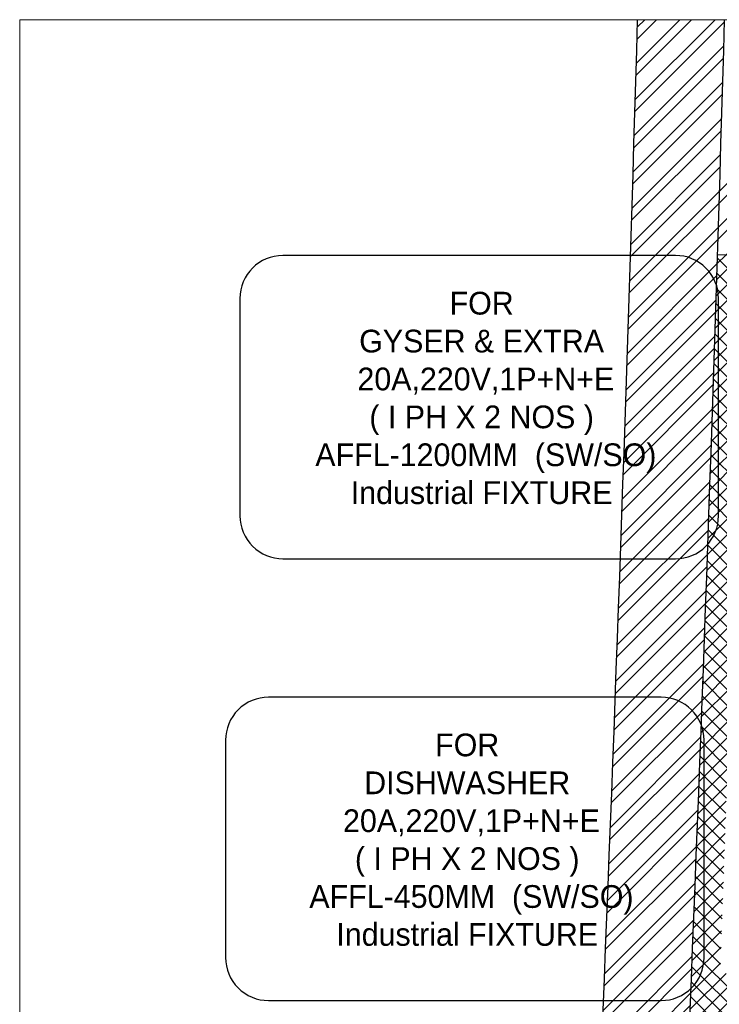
# Model space of a CAD drawing. Header units: millimetres. Extents: x 297264 to 416219, y -77299 to -23696.
# Tile 234 of 256: x 363602 to 365211, y -27421 to -25157. Entities that reach past the tile are written whole.
import ezdxf

# ---------------------------------------------------------------- set-up
doc = ezdxf.new("R2010")
doc.units = ezdxf.units.MM
doc.header["$LTSCALE"] = 2.5
for name, color, linetype, lineweight in [('ELEVATION 3', 23, 'Continuous', 13), ('HATCH LIGHT', 250, 'Continuous', 0), ('L4', 7, 'Continuous', 25), ('WALL', 132, 'Continuous', 25)]:
    doc.layers.add(name, color=color, linetype=linetype, lineweight=lineweight)
doc.styles.add('CKD_Dimension Text', font='BOOKOSI.TTF')

msp = doc.modelspace()

# ---------------------------------------------------------------- hatches: boundary and pattern name
at = {"layer": 'HATCH LIGHT', "true_color": 0x636466}
h = msp.add_hatch(dxfattribs=at)
h.set_pattern_fill('ANSI32', color=251, scale=6)
h.set_pattern_definition([(45, (300231.2108083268, -46725.02572774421), (-40.41115254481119, 40.41115254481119), []), (45, (300258.1515883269, -46725.02572774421), (-40.41115254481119, 40.41115254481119), [])])
h.paths.add_polyline_path([(377374.0514840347, -32589.97445290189), (377180.1070345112, -32638.81655051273), (377361.6497626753, -33359.69440875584), (364808.9999280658, -33359.58488732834, -0.0002631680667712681), (364794.4728929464, -33559.58476056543), (377618.2620820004, -33559.69664779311)])
h.paths.add_polyline_path([(365222.9449055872, -25157.05522880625), (365022.8614762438, -25157.05522880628, -0.0119723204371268), (364541.6437319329, -34256.03179570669), (364742.2340969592, -34256.03179570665, 0.01195971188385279)])
h.paths.add_polyline_path([(365206.5702329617, -25697.60409340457), (374885.5123452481, -26046.56270283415, 0.003501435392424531), (375379.5834392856, -26800.64148205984), (375547.2076888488, -26691.52636838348), (374997.0973394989, -25850.45577696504), (365212.8048811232, -25497.69893113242, -0.0002624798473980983)])
h = msp.add_hatch(dxfattribs=at)
h.set_pattern_fill('ANSI37', color=251, scale=8)
h.set_pattern_definition([(45, (300231.2108083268, -46725.02572774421), (-17.96051224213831, 17.96051224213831), []), (135, (300231.2108083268, -46725.02572774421), (-17.96051224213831, -17.9605122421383), [])])
edge = h.paths.add_edge_path()
edge.add_line((368000.1106897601, -25798.32067811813), (365206.5702329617, -25697.60409340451))
edge.add_arc((174809.2143858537, -19659.43587777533), 190493.0775355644, 356.573536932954, 358.1835585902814, ccw=False)
edge.add_line((364961.7531150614, -31044.7160152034), (367810.9676704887, -31044.74087449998))
edge.add_line((367810.9676704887, -31044.74087449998), (367937.4725144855, -27535.69369794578))
edge.add_line((367937.4725144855, -27535.69369794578), (367837.5374435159, -27532.09070053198))
edge.add_line((367837.5374435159, -27532.09070053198), (367808.2844690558, -28343.52252291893))
edge.add_line((367808.2844690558, -28343.52252291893), (367808.290766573, -28343.52274996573))
edge.add_line((367808.290766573, -28343.52274996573), (367743.4368131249, -30142.35402741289))
edge.add_line((367743.4368131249, -30142.35402741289), (367714.5078296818, -30944.74003288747))
edge.add_line((367714.5078296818, -30944.74003288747), (365082.8001678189, -30944.71707133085))
edge.add_line((365082.8001678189, -30944.71707133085), (365208.8223793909, -27449.28335022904))
edge.add_line((365208.8223793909, -27449.28335022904), (366208.1730890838, -27485.31332436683))
edge.add_line((366208.1730890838, -27485.31332436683), (366249.5675508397, -27486.80573466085))
edge.add_line((366249.5675508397, -27486.80573466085), (366253.1705482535, -27386.87066369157))
edge.add_line((366253.1705482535, -27386.87066369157), (365212.4253768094, -27349.34827915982))
edge.add_line((365212.4253768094, -27349.34827915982), (365268.3335786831, -25799.89520856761))
edge.add_line((365268.3335786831, -25799.89520856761), (366767.3596432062, -25853.94016977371))
edge.add_line((366767.3596432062, -25853.94016977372), (366756.5506509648, -26153.74538268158))
edge.add_line((366756.5506509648, -26153.74538268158), (366733.1456902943, -26801.70399989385))
edge.add_line((366733.1456902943, -26801.70399989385), (366730.5037943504, -26874.8608423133))
edge.add_line((366730.5037943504, -26874.8608423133), (366830.4404157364, -26878.4659484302))
edge.add_line((366830.4404157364, -26878.4659484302), (366867.2413904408, -25857.54187831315))
edge.add_line((366867.2413904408, -25857.54187831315), (367896.5726213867, -25894.65275167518))
edge.add_line((367896.5726213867, -25894.65275167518), (367869.9643825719, -26632.67610625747))
edge.add_line((367869.9643825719, -26632.67610625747), (367969.8994535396, -26636.27910367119))
edge.add_line((367969.8994535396, -26636.27910367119), (368000.1106897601, -25798.32067811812))

# ---------------------------------------------------------------- linework, layer by layer
at = {"layer": 'ELEVATION 3'}
msp.add_lwpolyline([(363601.5616462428, -34256.03179570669), (379164.0629875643, -34256.03179570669), (379164.0629875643, -25157.05522880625), (363601.5616462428, -25157.05522880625)], close=True, dxfattribs=at)
at = {"layer": 'L4', "color": 7, "linetype": 'Continuous', "elevation": -24820.12269848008}
for points in [[(364108.1566624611, -25798.10189403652), (364108.1566624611, -26297.76938154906, 0.414213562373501), (364207.064134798, -26396.67685389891), (365109.9759808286, -26396.67685389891, 0.4142135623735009), (365208.8834531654, -26297.76938154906), (365208.8834531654, -25798.10189403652, 0.4142135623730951), (365109.9759808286, -25699.19442169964), (364207.064134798, -25699.19442169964, 0.4142135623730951)], [(364074.9910232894, -26813.79959367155), (364074.9910232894, -27313.46708118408, 0.414213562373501), (364173.8984956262, -27412.37455353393), (365076.8103416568, -27412.37455353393, 0.4142135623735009), (365175.7178139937, -27313.46708118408), (365175.7178139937, -26813.79959367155, 0.4142135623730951), (365076.8103416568, -26714.89212133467), (364173.8984956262, -26714.89212133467, 0.4142135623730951)]]:
    msp.add_lwpolyline(points, format="xyb", close=True, dxfattribs=at)
at = {"layer": 'WALL', "flags": 128}
msp.add_lwpolyline([(375547.2076888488, -26691.52636838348), (375379.5834392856, -26800.64148205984, -0.003501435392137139), (374885.5123452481, -26046.56270283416), (365206.5702329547, -25697.60409340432)], format="xyb", dxfattribs=at)
at = {"layer": 'WALL'}
for radius, start, end in [(190293.077535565, 355.6007561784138, 358.3444788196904), (190493.077535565, 355.6053840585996, 358.3462138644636)]:
    msp.add_arc((174809.214385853, -19659.43587777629), radius, start, end, dxfattribs=at)

# ---------------------------------------------------------------- texts
at = {"layer": 'L4', "color": 4, "linetype": 'Continuous', "char_height": 52.272, "width": 991.626730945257, "attachment_point": 5, "style": 'CKD_Dimension Text'}
for s, insert in [('{\\fCentury Gothic|b0|i0|c238|p34;\\C7;FOR \\P\\fCentury Gothic|b0|i0|c0|p34;GYSER & EXTRA\\P 20\\fCentury Gothic|b0|i0|c238|p34;A,220V,1P+N+E \\P( I\\fCentury Gothic|b0|i0|c0|p34; \\fCentury Gothic|b0|i0|c238|p34;PH X\\fCentury Gothic|b0|i0|c0|p34; 2 \\fCentury Gothic|b0|i0|c238|p34;NO\\fCentury Gothic|b0|i0|c0|p34;S \\fCentury Gothic|b0|i0|c238|p34;) \\A1; \\P AFFL-\\fCentury Gothic|b0|i0|c0|p34;1200MM\\fCentury Gothic|b0|i0|c238|p34; \\fCentury Gothic|b0|i0|c0|p34; \\fCentury Gothic|b0|i0|c238|p34;(SW/SO)\\PIndustrial FIXTURE}', (364663.9953899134, -26027.13717835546)), ('{\\fCentury Gothic|b0|i0|c238|p34;\\C7;FOR \\P\\fCentury Gothic|b0|i0|c0|p34;DISHWASHER\\P 20\\fCentury Gothic|b0|i0|c238|p34;A,220V,1P+N+E \\P( I\\fCentury Gothic|b0|i0|c0|p34; \\fCentury Gothic|b0|i0|c238|p34;PH X\\fCentury Gothic|b0|i0|c0|p34; 2 \\fCentury Gothic|b0|i0|c238|p34;NO\\fCentury Gothic|b0|i0|c0|p34;S \\fCentury Gothic|b0|i0|c238|p34;) \\A1; \\P AFFL-\\fCentury Gothic|b0|i0|c0|p34;450MM\\fCentury Gothic|b0|i0|c238|p34; \\fCentury Gothic|b0|i0|c0|p34; \\fCentury Gothic|b0|i0|c238|p34;(SW/SO)\\PIndustrial FIXTURE}', (364630.8297507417, -27042.8348779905))]:
    msp.add_mtext(s, dxfattribs=dict(at, insert=insert))

doc.saveas('drawing.dxf')
